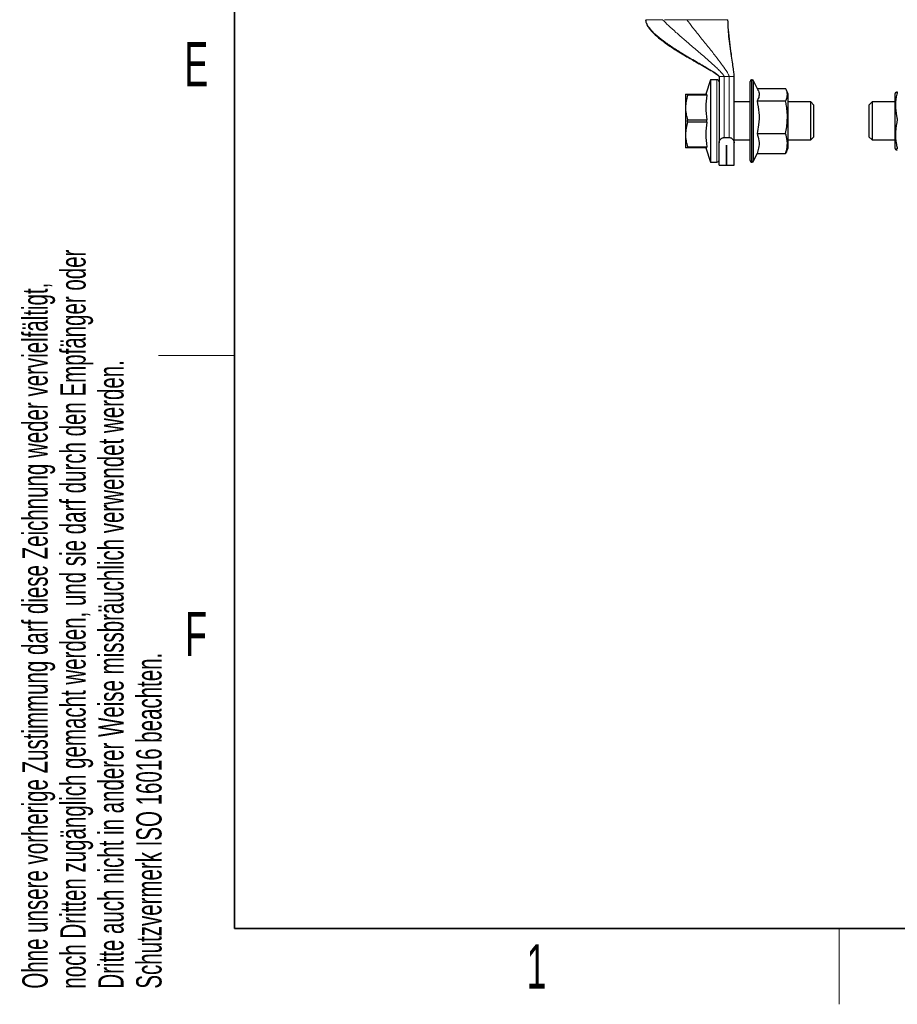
# Model space of a CAD drawing. Header units: millimetres. Extents: x 5 to 418, y 2 to 292.
# Tile 1 of 21: x 9 to 78, y 6 to 84. Entities that reach past the tile are written whole.
import ezdxf

# ---------------------------------------------------------------- set-up
doc = ezdxf.new("R2010")
doc.units = ezdxf.units.MM
doc.layers.add('SLD-0', color=7, linetype='Continuous')
doc.styles.add('SLDTEXTSTYLE0', font='TXT', dxfattribs={"width": 0.605})

msp = doc.modelspace()

# ---------------------------------------------------------------- linework, layer by layer
at = {"color": 7, "linetype": 'Continuous', "lineweight": 25}
for p, q in [((63.6078, 79.0246), (63.223, 77.8996)), ((64.1078, 79.0246), (63.6078, 79.0246)), ((63.6078, 79.0246), (63.6078, 72.5246)), ((64.2703, 79.2746), (64.2703, 74.0368)), ((65.4703, 74.0368), (65.4703, 79.2746)), ((66.7203, 72.6496), (66.7203, 78.8996)), ((66.8906, 79.0246), (66.8453, 79.0246)), ((67.3497, 78.2109), (67.0039, 78.9524)), ((61.6203, 77.8996), (61.6203, 76.8371)), ((61.7817, 77.8118), (61.7817, 77.8996)), ((61.7817, 77.8996), (63.3186, 77.8996)), ((63.3186, 77.8118), (61.7817, 77.8118)), ((63.3186, 77.8118), (63.3186, 77.8996)), ((67.2848, 78.3501), (69.531, 78.3501)), ((69.7203, 77.8996), (69.5965, 78.209)), ((69.7203, 74.9631), (69.7203, 77.8996)), ((78.2191, 78.034), (78.1653, 77.8996)), ((78.1653, 77.8996), (78.1653, 73.9813)), ((66.7203, 77.2746), (65.4703, 77.2746)), ((67.2743, 77.358), (69.531, 77.358)), ((71.5203, 77.2746), (69.7203, 77.2746)), ((71.7703, 77.0246), (71.5203, 77.2746)), ((71.5203, 74.2746), (71.5203, 77.2746)), ((71.7703, 74.5246), (71.7703, 77.0246)), ((76.3653, 77.2746), (76.1153, 77.0246)), ((76.1153, 77.0246), (76.1153, 75.9916)), ((78.1653, 77.2746), (76.3653, 77.2746)), ((76.3653, 77.2746), (76.3653, 74.2746)), ((61.6203, 76.8371), (61.6203, 74.7121)), ((61.7817, 75.6868), (61.7817, 75.8623)), ((61.7817, 75.8623), (63.3186, 75.8623)), ((63.3186, 75.6868), (61.7817, 75.6868)), ((63.3186, 75.6868), (63.3186, 75.8623)), ((76.1153, 75.9916), (76.1153, 74.5246)), ((61.6203, 74.7121), (61.6203, 73.6496)), ((67.2743, 74.7825), (69.531, 74.7825)), ((69.7203, 73.6496), (69.7203, 74.9631)), ((64.2703, 72.2746), (64.2703, 74.0368)), ((64.6703, 74.4625), (65.0703, 74.4625)), ((65.4703, 74.2746), (66.7203, 74.2746)), ((65.4703, 72.2746), (65.4703, 74.0368)), ((69.7203, 74.2746), (71.5203, 74.2746)), ((71.5203, 74.2746), (71.7703, 74.5246)), ((76.1153, 74.5246), (76.3653, 74.2746)), ((76.3653, 74.2746), (78.1653, 74.2746)), ((78.1653, 73.9813), (78.1653, 73.6496)), ((61.7817, 73.7373), (63.3186, 73.7373)), ((61.7817, 73.6496), (61.7817, 73.7373)), ((63.3186, 73.6496), (61.7817, 73.6496)), ((63.223, 73.6496), (63.6078, 72.5246)), ((63.3186, 73.6496), (63.3186, 73.7373)), ((64.869, 73.8512), (64.8715, 73.8512)), ((64.869, 72.2746), (64.869, 73.8512)), ((64.8715, 73.8512), (64.8715, 72.2746)), ((67.0039, 72.5967), (67.2848, 73.199)), ((67.2743, 73.199), (69.531, 73.199)), ((69.5965, 73.3401), (69.7203, 73.6496)), ((78.1653, 73.6496), (78.2191, 73.5151)), ((63.6078, 72.5246), (64.1078, 72.5246)), ((66.8453, 72.5246), (66.8906, 72.5246)), ((64.2703, 72.2746), (64.869, 72.2746)), ((64.8715, 72.2746), (65.4703, 72.2746))]:
    msp.add_line(p, q, dxfattribs=at)
at = {"color": 7, "linetype": 'Continuous', "lineweight": 18}
for p, q in [((64.1078, 79.0246), (64.1078, 72.5246)), ((64.6703, 79.2746), (64.5369, 79.2746)), ((65.0703, 79.2746), (64.6703, 79.2746)), ((64.6703, 74.4625), (64.6703, 79.2746)), ((65.0703, 79.2746), (65.0703, 74.4625)), ((66.8453, 79.0246), (66.8453, 72.5246)), ((66.8906, 72.5246), (66.8906, 79.0246)), ((67.0039, 78.9524), (67.0039, 72.5967))]:
    msp.add_line(p, q, dxfattribs=at)
at = {"color": 7, "linetype": 'Continuous', "lineweight": 25}
for centre, radius, start, end in [((64.1078, 78.8621), 0.1625, 0, 90), ((66.8453, 78.8996), 0.125, 90, 180), ((66.8906, 78.8996), 0.125, 25, 90), ((64.1078, 72.6871), 0.1625, 270, 360), ((66.8453, 72.6496), 0.125, 180, 270), ((66.8906, 72.6496), 0.125, 270, 335)]:
    msp.add_arc(centre, radius, start, end, dxfattribs=at)
for points, knots in [([(58.4703, 83.7746), (58.4763, 83.7061), (58.4885, 83.5665), (58.6005, 83.2939), (58.9087, 82.8501), (59.4758, 82.3366), (60.2092, 81.7968), (60.8805, 81.3631), (61.4791, 81.0008), (62.0147, 80.6888), (62.7315, 80.2815), (63.4357, 79.8893), (63.9841, 79.5537), (64.1905, 79.3959), (64.2501, 79.3275), (64.2675, 79.2957), (64.2694, 79.2811), (64.2703, 79.2746)], [0, 0, 0, 0, 0.02732686, 0.05575179, 0.11649905, 0.24190084, 0.35928229, 0.48075, 0.56121827, 0.63908203, 0.72855294, 0.89089041, 0.96122213, 0.98574484, 0.99416464, 0.99736694, 1, 1, 1, 1]), ([(65.4703, 79.2746), (65.4652, 79.3496), (65.4512, 79.5551), (65.3981, 79.9358), (65.3278, 80.4548), (65.2281, 81.1611), (65.1173, 82.0092), (65.0074, 82.914), (64.9819, 83.5044), (64.9703, 83.7746)], [0, 0, 0, 0, 0.0498265, 0.1363996, 0.2544168, 0.3967909, 0.6087393, 0.8209961, 1, 1, 1, 1]), ([(61.6203, 77.8996), (61.6282, 77.8996), (61.6442, 77.8996), (61.7356, 77.8996), (61.7817, 77.8996)], [0, 0, 0, 0, 0.4952208, 1, 1, 1, 1]), ([(61.7817, 77.8118), (61.7363, 77.653), (61.6448, 77.3328), (61.6285, 77.0032), (61.6203, 76.8371)], [0, 0, 0, 0, 0.4959401, 1, 1, 1, 1]), ([(63.3186, 77.8118), (63.2712, 77.4913), (63.1752, 76.8416), (63.2704, 76.1917), (63.3186, 75.8623)], [0, 0, 0, 0, 0.4932478, 1, 1, 1, 1]), ([(67.3456, 78.209), (67.357, 78.1873), (67.426, 78.0567), (67.4589, 77.8073), (67.3823, 77.5442), (67.2958, 77.3952), (67.2743, 77.358)], [0, 0, 0, 0, 0.0772949, 0.4661282, 0.8669041, 1, 1, 1, 1]), ([(69.531, 77.358), (69.5517, 77.3999), (69.6347, 77.5679), (69.7014, 77.8715), (69.6256, 78.1618), (69.5458, 78.3208), (69.531, 78.3501)], [0, 0, 0, 0, 0.1280361, 0.5135986, 0.9103184, 1, 1, 1, 1]), ([(78.3545, 78.078), (78.3398, 78.0132), (78.2617, 77.6699), (78.1842, 77.0286), (78.249, 76.3573), (78.3338, 75.9781), (78.3545, 75.8855)], [0, 0, 0, 0, 0.0896818, 0.4753516, 0.8719637, 1, 1, 1, 1]), ([(78.2377, 78.0266), (78.2435, 78.0383), (78.252, 78.0556), (78.3294, 78.0725), (78.3545, 78.078)], [0, 0, 0, 0, 0.6765242, 1, 1, 1, 1]), ([(67.2743, 77.358), (67.3352, 77.0515), (67.4588, 76.4293), (67.4345, 75.5543), (67.3217, 75.011), (67.2743, 74.7825)], [0, 0, 0, 0, 0.3599192, 0.7307377, 1, 1, 1, 1]), ([(69.531, 74.7825), (69.5901, 75.1402), (69.71, 75.8669), (69.6476, 76.7372), (69.5549, 77.2308), (69.531, 77.358)], [0, 0, 0, 0, 0.4185557, 0.8501619, 1, 1, 1, 1]), ([(61.6203, 76.8371), (61.6282, 76.6738), (61.6442, 76.3443), (61.7356, 76.024), (61.7817, 75.8623)], [0, 0, 0, 0, 0.4952208, 1, 1, 1, 1]), ([(61.7817, 75.6868), (61.7363, 75.528), (61.6448, 75.2078), (61.6285, 74.8782), (61.6203, 74.7121)], [0, 0, 0, 0, 0.4959401, 1, 1, 1, 1]), ([(63.3186, 75.6868), (63.2712, 75.3663), (63.1752, 74.7166), (63.2704, 74.0667), (63.3186, 73.7373)], [0, 0, 0, 0, 0.4932478, 1, 1, 1, 1]), ([(78.3545, 75.8855), (78.2954, 75.5656), (78.1755, 74.9157), (78.2379, 74.1374), (78.3306, 73.6959), (78.3545, 73.5821)], [0, 0, 0, 0, 0.4185557, 0.8501619, 1, 1, 1, 1]), ([(61.6203, 74.7121), (61.6282, 74.5488), (61.6442, 74.2193), (61.7356, 73.899), (61.7817, 73.7373)], [0, 0, 0, 0, 0.4952208, 1, 1, 1, 1]), ([(67.2743, 74.7825), (67.3352, 74.5941), (67.4588, 74.2115), (67.4345, 73.6736), (67.3217, 73.3395), (67.2743, 73.199)], [0, 0, 0, 0, 0.3599192, 0.7307377, 1, 1, 1, 1]), ([(69.531, 73.199), (69.5901, 73.419), (69.71, 73.8657), (69.6476, 74.4008), (69.5549, 74.7043), (69.531, 74.7825)], [0, 0, 0, 0, 0.4185557, 0.8501619, 1, 1, 1, 1]), ([(64.2703, 74.0368), (64.2785, 74.0987), (64.293, 74.2074), (64.3872, 74.34), (64.4894, 74.4182), (64.5841, 74.4566), (64.6444, 74.4608), (64.6703, 74.4625)], [0, 0, 0, 0, 0.33895434, 0.5950662, 0.76719156, 0.89990502, 1, 1, 1, 1]), ([(65.0703, 74.4625), (65.1046, 74.4594), (65.173, 74.4532), (65.2762, 74.4031), (65.38, 74.311), (65.4556, 74.1796), (65.4656, 74.0821), (65.4703, 74.0368)], [0, 0, 0, 0, 0.132339, 0.2638354, 0.4627584, 0.7506419, 1, 1, 1, 1]), ([(61.7817, 73.6496), (61.7363, 73.6496), (61.6448, 73.6496), (61.6285, 73.6496), (61.6203, 73.6496)], [0, 0, 0, 0, 0.4959401, 1, 1, 1, 1]), ([(69.594, 73.3435), (69.5929, 73.3373), (69.5839, 73.2885), (69.5556, 73.2407), (69.531, 73.199)], [0, 0, 0, 0, 0.127783, 1, 1, 1, 1]), ([(78.3545, 73.5821), (78.2954, 73.5667), (78.1755, 73.5354), (78.2379, 73.4979), (78.3306, 73.4766), (78.3545, 73.4711)], [0, 0, 0, 0, 0.4185557, 0.8501619, 1, 1, 1, 1])]:
    msp.add_open_spline(points, degree=3, knots=knots, dxfattribs=at)
at = {"color": 7, "linetype": 'Continuous', "lineweight": 18}
for points in [[(58.4767, 83.7746), (58.5067, 83.7746), (58.5667, 83.7746), (58.8522, 83.7746), (59.2581, 83.7746), (59.626, 83.7746), (59.81, 83.7746)], [(59.9538, 83.7746), (60.2294, 83.7746), (60.7804, 83.7746), (61.407, 83.7746), (61.7203, 83.7746)], [(61.7203, 83.7746), (61.9245, 83.7746), (62.3329, 83.7746), (62.9238, 83.7746), (63.4721, 83.7746), (63.9581, 83.7746), (64.3655, 83.7746), (64.677, 83.7746), (64.892, 83.7746), (64.9399, 83.7746), (64.9638, 83.7746)], [(64.5369, 79.2746), (64.4994, 79.2746), (64.4244, 79.2746), (64.339, 79.2746), (64.2812, 79.2746), (64.2739, 79.2746), (64.2703, 79.2746)], [(65.4703, 79.2746), (65.4642, 79.2746), (65.4522, 79.2746), (65.3597, 79.2746), (65.2275, 79.2746), (65.1227, 79.2746), (65.0703, 79.2746)]]:
    msp.add_open_spline(points, degree=3, dxfattribs=at)
for points, knots in [([(64.2703, 79.2746), (64.2696, 79.2805), (64.2681, 79.2935), (64.2584, 79.3132), (64.2347, 79.3486), (64.1593, 79.4243), (63.9916, 79.55), (63.7187, 79.7269), (63.1958, 80.0412), (62.4087, 80.4921), (61.4811, 81.0362), (60.6131, 81.5804), (59.878, 82.0883), (59.2795, 82.5667), (58.85, 83.0043), (58.5627, 83.3871), (58.504, 83.6517), (58.4767, 83.7746)], [0, 0, 0, 0, 0.002055, 0.0045699, 0.0076531, 0.0173772, 0.0434288, 0.0855948, 0.1393879, 0.2740426, 0.4316042, 0.5548464, 0.6758647, 0.788818, 0.8686846, 0.9390076, 1, 1, 1, 1]), ([(64.6703, 79.2746), (64.6694, 79.2831), (64.6673, 79.3025), (64.6549, 79.3327), (64.6249, 79.3897), (64.5304, 79.5179), (64.3472, 79.7154), (64.0768, 79.9789), (63.6452, 80.3748), (63.0363, 80.9071), (62.2947, 81.5417), (61.5588, 82.1703), (60.8882, 82.7548), (60.2962, 83.2827), (59.961, 83.6218), (59.81, 83.7746)], [0, 0, 0, 0, 0.0036808, 0.0083182, 0.014015, 0.0317468, 0.0778672, 0.1330396, 0.199308, 0.3386037, 0.4943551, 0.6373366, 0.7749656, 0.8986365, 1, 1, 1, 1]), ([(61.7203, 83.7746), (61.8754, 83.5717), (62.2229, 83.1175), (62.7833, 82.4194), (63.3883, 81.6632), (63.9572, 80.9442), (64.438, 80.3144), (64.7849, 79.8327), (64.9788, 79.5197), (65.0581, 79.3525), (65.0668, 79.2969), (65.0703, 79.2746)], [0, 0, 0, 0, 0.1315211, 0.294482, 0.4728202, 0.649402, 0.7894785, 0.9027704, 0.971116, 0.9883755, 1, 1, 1, 1]), ([(64.9638, 83.7746), (64.9625, 83.5755), (64.9596, 83.13), (65.0302, 82.4362), (65.1237, 81.6796), (65.2303, 80.957), (65.3291, 80.3233), (65.404, 79.8372), (65.4497, 79.5205), (65.4663, 79.3573), (65.4698, 79.3028), (65.4701, 79.2833), (65.4703, 79.2746)], [0, 0, 0, 0, 0.13293368, 0.29760562, 0.47693256, 0.65357743, 0.79300559, 0.9051314, 0.97216146, 0.99048267, 0.99574901, 1, 1, 1, 1])]:
    msp.add_open_spline(points, degree=3, knots=knots, dxfattribs=at)
at = {"layer": 'SLD-0', "lineweight": 35}
for p, q in [((26, 282.5), (26, 12)), ((26, 12), (408, 12))]:
    msp.add_line(p, q, dxfattribs=at)
at = {"layer": 'SLD-0', "lineweight": 18}
for p, q in [((20, 57.25), (26, 57.25)), ((73.75, 6), (73.75, 12))]:
    msp.add_line(p, q, dxfattribs=at)

# ---------------------------------------------------------------- texts
at = {"layer": 'SLD-0', "char_height": 2, "attachment_point": 1, "rotation": 90, "style": 'SLDTEXTSTYLE0'}
for s, insert in [('noch Dritten zugänglich gemacht werden, und sie darf durch den Empfänger oder', (12.2299, 7.2381)), ('Ohne unsere vorherige Zustimmung darf diese Zeichnung weder vervielfältigt,', (9.2299, 7.2381)), ('Dritte auch nicht in anderer Weise missbräuchlich verwendet werden.', (15.2299, 7.2381)), ('Schutzvermerk ISO 16016 beachten.', (18.2299, 7.2381))]:
    msp.add_mtext(s, dxfattribs=dict(at, insert=insert))
at = {"layer": 'SLD-0', "char_height": 3.5, "attachment_point": 2, "style": 'SLDTEXTSTYLE0'}
for s, insert in [('E', (22.9816, 82.0011)), ('F', (22.9536, 37.0011)), ('1', (49.8527, 10.743))]:
    msp.add_mtext(s, dxfattribs=dict(at, insert=insert))

doc.saveas('drawing.dxf')
